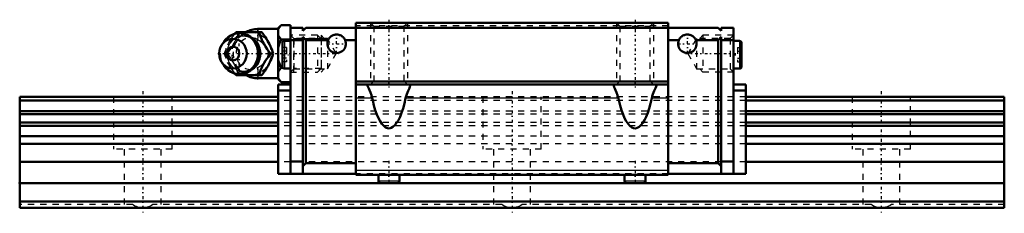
# Model space of a CAD drawing. Header units: millimetres. Extents: x -20 to 140, y -1 to 30.
import ezdxf

# ---------------------------------------------------------------- set-up
doc = ezdxf.new("R2010")
doc.units = ezdxf.units.MM
doc.linetypes.add('Center', pattern=[1.5, 0.45, -0.5, 0.05, -0.5])
doc.linetypes.add('Dashed', pattern=[2, 1, -1])
for name, color, linetype, lineweight in [('2d ConnectionPoints', 7, 'Continuous', 50), ('AM_0', 7, 'Continuous', 50), ('AM_4', 3, 'Continuous', 25), ('AM_5', 3, 'Continuous', 25), ('AM_7', 7, 'Center', 25), ('AM_9', 6, 'Dashed', 25)]:
    doc.layers.add(name, color=color, linetype=linetype, lineweight=lineweight)

# ---------------------------------------------------------------- blocks, each defined once
blk = doc.blocks.new('1_29cpxgw5b8pk0gri8h6k7b8av________0_in_HSR20M1A1SS160LG200BM6F420001_0')
at = {"layer": 'AM_0'}
for p, q in [((22, 29), (18.7, 29)), ((22.5, 29.62), (22, 29.12)), ((22, 29.12), (22, 20.88)), ((22.5, 29.62), (24, 29.62)), ((24, 29.62), (24, 29.2)), ((14.92, 28.19), (15.15, 28.5)), ((15.15, 28.5), (19.33, 28.5)), ((22.5, 27.31), (24, 27.31)), ((13.2, 26.96), (12.84, 26.44)), ((20.77, 25), (21.21, 25)), ((12.84, 23.56), (13.2, 23.04)), ((22.5, 22.69), (22.77, 22.69)), ((15.15, 21.5), (14.92, 21.8)), ((15.15, 21.5), (19.33, 21.5)), ((18.7, 21), (22, 21)), ((22, 20.88), (22.5, 20.38)), ((22.5, 20.38), (24, 20.38))]:
    blk.add_line(p, q, dxfattribs=at)
for points in [[(22.5, 29.62), (22.21, 29.3), (22.1, 29.13), (22, 28.96)], [(18.9, 28.5), (19.08, 27.95), (19.18, 27.67), (19.3, 27.38), (19.48, 26.98), (19.71, 26.55), (19.95, 26.15), (20.22, 25.75), (20.5, 25.37), (20.77, 25)], [(21.21, 25), (21.08, 25.36), (20.95, 25.73), (20.78, 26.13), (20.59, 26.53), (20.44, 26.81), (20.28, 27.09), (20.11, 27.38), (19.93, 27.66), (19.63, 28.09), (19.33, 28.5)], [(22, 27.97), (22.06, 27.86), (22.25, 27.58), (22.5, 27.31)], [(22.5, 27.31), (22.21, 26.67), (22.1, 26.33), (22, 25.99)], [(20.77, 25), (20.37, 24.45), (20.17, 24.17), (19.97, 23.88), (19.72, 23.48), (19.5, 23.05), (19.31, 22.65), (19.15, 22.25), (19.02, 21.87), (18.9, 21.5)], [(19.33, 21.5), (19.6, 21.86), (19.85, 22.23), (20.11, 22.63), (20.35, 23.03), (20.5, 23.31), (20.65, 23.59), (20.78, 23.88), (20.9, 24.16), (21.06, 24.59), (21.21, 25)], [(22, 24.01), (22.06, 23.8), (22.25, 23.24), (22.5, 22.69)], [(22.5, 22.69), (22.21, 22.37), (22.1, 22.2), (22, 22.03)], [(22, 21.04), (22.06, 20.94), (22.25, 20.65), (22.5, 20.38)]]:
    blk.add_lwpolyline(points, dxfattribs=at)
for centre, radius, start, end in [((18.7, 25), 4, 90, 118.6669), ((15.66, 25), 3.3, 270, 90), ((18.7, 25), 4, 241.224, 270)]:
    blk.add_arc(centre, radius, start, end, dxfattribs=at)
for major_axis in [(0, 2.42), (0, -1.12)]:
    blk.add_ellipse((14.65, 25), major_axis=major_axis, ratio=0.927184, dxfattribs=at)
blk.add_ellipse((15.66, 25), major_axis=(0, 3.3), ratio=0.927184, start_param=2.207257, end_param=7.217521, dxfattribs=at)
at = {"layer": 'AM_4'}
for p, q in [((18.7, 29), (18.7, 28.51)), ((18.7, 21.5), (18.7, 21))]:
    blk.add_line(p, q, dxfattribs=at)
blk.add_ellipse((16.47, 25), major_axis=(0, 2.97), ratio=0.927184, start_param=3.499913, end_param=5.924864, dxfattribs=at)
at = {"layer": 'AM_5', "linetype": 'Dashed'}
for p, q in [((24.54, 22), (24.54, 28)), ((29, 27.39), (24.54, 27.39)), ((29, 22.61), (24.54, 22.61))]:
    blk.add_line(p, q, dxfattribs=at)
at = {"layer": 'AM_7'}
for p, q in [((18.7, 20.8), (18.7, 29.2)), ((15.66, 21.54), (15.66, 28.47)), ((12.19, 25), (31.79, 25))]:
    blk.add_line(p, q, dxfattribs=at)
at = {"layer": 'AM_9'}
for p, q in [((18.7, 28.51), (18.7, 21.5)), ((28.39, 28), (24, 28)), ((29, 27.39), (28.39, 28)), ((28.39, 28), (28.39, 22)), ((29, 27.39), (29, 22.61)), ((13.28, 25), (13.71, 25)), ((18.95, 25.03), (18.95, 24.97)), ((22.77, 22.69), (24, 22.69)), ((28.39, 22), (29, 22.61)), ((24, 22), (28.39, 22))]:
    blk.add_line(p, q, dxfattribs=at)
for points in [[(15.58, 28.5), (15.46, 28.14), (15.32, 27.77), (15.16, 27.37), (14.96, 26.97), (14.82, 26.69), (14.66, 26.41), (14.49, 26.12), (14.31, 25.84), (14.01, 25.41), (13.71, 25)], [(17.69, 22.53), (17.59, 22.47), (17.39, 22.36), (17.18, 22.27), (16.96, 22.2), (16.74, 22.15), (16.52, 22.12), (16.29, 22.12), (16.06, 22.13), (15.84, 22.17), (15.62, 22.22), (15.4, 22.3), (15.2, 22.4), (15, 22.52), (14.81, 22.66), (14.63, 22.81), (14.46, 22.98), (14.31, 23.16), (14.18, 23.36), (14.06, 23.57), (13.96, 23.79), (13.87, 24.02), (13.8, 24.26), (13.75, 24.5), (13.73, 24.75), (13.72, 25), (13.72, 25.24), (13.75, 25.49), (13.8, 25.73), (13.87, 25.97), (13.95, 26.2), (14.05, 26.42), (14.17, 26.63), (14.31, 26.82), (14.45, 27.01), (14.62, 27.18), (14.79, 27.33), (14.98, 27.47), (15.18, 27.59), (15.38, 27.69), (15.59, 27.77), (15.81, 27.83), (16.04, 27.87), (16.26, 27.88), (16.49, 27.88), (16.71, 27.85), (16.93, 27.81), (17.15, 27.74), (17.36, 27.65), (17.57, 27.54), (17.7, 27.46)], [(13.98, 26.75), (14.09, 26.95), (14.34, 27.35), (14.6, 27.75), (14.88, 28.13), (14.92, 28.19)], [(17.7, 27.46), (17.76, 27.41), (17.95, 27.27), (18.12, 27.11), (18.28, 26.93), (18.37, 26.8)], [(19.81, 26.38), (19.48, 26.7), (19.08, 27.01), (18.7, 27.25)], [(13.28, 25), (13.4, 25.36), (13.53, 25.74), (13.57, 25.86)], [(20.28, 25.68), (20.09, 26.02), (19.84, 26.35), (19.81, 26.38)], [(19.84, 23.65), (20.1, 23.98), (20.28, 24.32), (20.39, 24.67), (20.42, 25.02), (20.38, 25.37), (20.28, 25.68)], [(13.55, 24.19), (13.53, 24.25), (13.4, 24.63), (13.28, 25)], [(13.71, 25), (13.97, 24.64), (14.23, 24.27), (14.49, 23.87), (14.73, 23.47), (14.88, 23.19), (15.03, 22.91), (15.16, 22.62), (15.28, 22.34), (15.44, 21.91), (15.58, 21.5)], [(14.92, 21.8), (14.88, 21.86), (14.61, 22.24), (14.35, 22.62), (14.1, 23.03), (13.98, 23.25)], [(18.39, 23.22), (18.29, 23.08), (18.13, 22.91), (17.96, 22.74), (17.78, 22.6), (17.69, 22.53)], [(18.7, 22.75), (19.16, 23.04), (19.54, 23.35), (19.84, 23.65)]]:
    blk.add_lwpolyline(points, dxfattribs=at)
blk.add_arc((18.7, 25), 4, 118.6669, 241.224, dxfattribs=at)
for centre, major_axis in [((16.2, 25), (0, -2.97)), ((17.68, 25), (0, -3.44))]:
    blk.add_ellipse(centre, major_axis=major_axis, ratio=0.927184, dxfattribs=at)
for centre, major_axis, start_param, end_param in [((16.47, 25), (0, 2.97), 5.924864, 7.27285), ((17.55, 25), (0, -2.57), 2.639469, 6.785309), ((15.66, 25), (0, 3.3), 0.934336, 2.207257), ((16.47, 25), (0, 2.97), 2.159001, 3.499913)]:
    blk.add_ellipse(centre, major_axis=major_axis, ratio=0.927184, start_param=start_param, end_param=end_param, dxfattribs=at)
blk = doc.blocks.new('2_HSR20M1ASSB_M6F1_Slider_0_in_HSR20M1A1SS160LG200BM6F420001_0')
at = {"layer": 'AM_0'}
for p, q in [((26, 29.2), (24, 29.2)), ((24, 5.52), (24, 29.2)), ((26, 28.7), (26.5, 29.2)), ((26, 29.2), (26, 28.7)), ((26.5, 29.2), (93.5, 29.2)), ((34.6, 30), (34.6, 5.32)), ((85.4, 30), (34.6, 30)), ((85.4, 30), (85.4, 5.32)), ((94, 28.7), (93.5, 29.2)), ((94, 29.2), (96, 29.2)), ((94, 29.2), (94, 28.7)), ((96, 5.52), (96, 29.2)), ((26, 27.2), (24, 27.2)), ((26.5, 27.2), (26, 27.7)), ((26, 27.7), (26, 5.52)), ((30.13, 27.2), (26.5, 27.2)), ((26.5, 27.2), (26.5, 7.22)), ((34.6, 27.2), (32.87, 27.2)), ((85.4, 27.2), (87.13, 27.2)), ((89.87, 27.2), (93.5, 27.2)), ((93.5, 27.2), (94, 27.7)), ((93.5, 27.2), (93.5, 7.22)), ((94, 27.7), (94, 5.52)), ((94, 27.2), (96, 27.2)), ((22.7, 26.74), (22.7, 22.89)), ((24, 27.07), (23.02, 27.07)), ((96.97, 27.07), (96, 27.07)), ((97.3, 26.74), (97.3, 22.89)), ((23.02, 22.57), (24, 22.57)), ((96, 22.57), (96.97, 22.57)), ((22, 20), (22, 5.52)), ((22, 20), (24, 20)), ((85.4, 20.5), (34.6, 20.5)), ((85.4, 20), (34.6, 20)), ((36.5, 20), (36.5, 19.92)), ((43.5, 19.92), (43.5, 20)), ((76.5, 20), (76.5, 19.92)), ((83.5, 19.92), (83.5, 20)), ((98, 20), (96, 20)), ((98, 20), (98, 5.52)), ((22, 19), (24, 19)), ((98, 19), (96, 19)), ((24, 7.52), (26, 7.52)), ((26, 6.72), (26.5, 7.22)), ((34.6, 7.22), (26.5, 7.22)), ((85.4, 7.22), (93.5, 7.22)), ((94, 6.72), (93.5, 7.22)), ((96, 7.52), (94, 7.52)), ((34.6, 5.52), (22, 5.52)), ((85.4, 5.32), (34.6, 5.32)), ((38.28, 5.32), (38.28, 4.34)), ((41.72, 4.34), (41.72, 5.32)), ((78.28, 5.32), (78.28, 4.34)), ((81.72, 4.34), (81.72, 5.32)), ((85.4, 5.52), (98, 5.52)), ((38.63, 4), (41.37, 4)), ((78.63, 4), (81.37, 4))]:
    blk.add_line(p, q, dxfattribs=at)
for points in [[(30.13, 27.2), (30.18, 27.32), (30.25, 27.43), (30.33, 27.54), (30.41, 27.63), (30.51, 27.72), (30.61, 27.81), (30.72, 27.88), (30.83, 27.94), (30.95, 28), (31.08, 28.04), (31.2, 28.07), (31.33, 28.09), (31.46, 28.1), (31.59, 28.1), (31.72, 28.08), (31.85, 28.06), (31.98, 28.02), (32.1, 27.97), (32.22, 27.92), (32.33, 27.85), (32.44, 27.77), (32.53, 27.69), (32.62, 27.59), (32.71, 27.49), (32.78, 27.38), (32.84, 27.27), (32.87, 27.2)], [(89.87, 27.2), (89.82, 27.32), (89.75, 27.43), (89.67, 27.54), (89.59, 27.63), (89.49, 27.72), (89.39, 27.81), (89.28, 27.88), (89.17, 27.94), (89.05, 28), (88.92, 28.04), (88.8, 28.07), (88.67, 28.09), (88.54, 28.1), (88.41, 28.1), (88.28, 28.08), (88.15, 28.06), (88.02, 28.02), (87.9, 27.97), (87.78, 27.92), (87.67, 27.85), (87.56, 27.77), (87.47, 27.69), (87.38, 27.59), (87.29, 27.49), (87.22, 27.38), (87.16, 27.27), (87.13, 27.2)], [(36.5, 19.92), (36.53, 19.78), (36.6, 19.58), (36.71, 19.34), (36.84, 19.05), (37, 18.67), (37.15, 18.25), (37.22, 18.01), (37.28, 17.77)], [(42.72, 17.77), (42.8, 18.09), (42.9, 18.4), (43.01, 18.69), (43.12, 18.96), (43.23, 19.2), (43.33, 19.41), (43.42, 19.64), (43.48, 19.82), (43.5, 19.92)], [(76.5, 19.92), (76.53, 19.78), (76.6, 19.58), (76.71, 19.34), (76.84, 19.05), (77, 18.67), (77.15, 18.25), (77.22, 18.01), (77.28, 17.77)], [(82.72, 17.77), (82.8, 18.09), (82.9, 18.4), (83.01, 18.69), (83.12, 18.96), (83.23, 19.2), (83.33, 19.41), (83.42, 19.64), (83.48, 19.82), (83.5, 19.92)], [(42.72, 17.77), (42.51, 16.9), (42.29, 16.11), (42.05, 15.39), (41.8, 14.76), (41.53, 14.21), (41.25, 13.75), (40.96, 13.38), (40.66, 13.12), (40.36, 12.95), (40.06, 12.88), (39.75, 12.91), (39.45, 13.04), (39.15, 13.27), (38.86, 13.6), (38.57, 14.03), (38.3, 14.54), (38.04, 15.15), (37.79, 15.83), (37.57, 16.6), (37.36, 17.44), (37.28, 17.77)], [(82.72, 17.77), (82.51, 16.9), (82.29, 16.11), (82.05, 15.39), (81.8, 14.76), (81.53, 14.21), (81.25, 13.75), (80.96, 13.38), (80.66, 13.12), (80.36, 12.95), (80.06, 12.88), (79.75, 12.91), (79.45, 13.04), (79.15, 13.27), (78.86, 13.6), (78.57, 14.03), (78.3, 14.54), (78.04, 15.15), (77.79, 15.83), (77.57, 16.6), (77.36, 17.44), (77.28, 17.77)]]:
    blk.add_lwpolyline(points, dxfattribs=at)
for centre, radius, start, end in [((31.5, 26.6), 1.5, 156.4218, 23.5782), ((88.5, 26.6), 1.5, 156.4218, 23.5782), ((23.02, 26.74), 0.325, 90, 180), ((96.97, 26.74), 0.325, 0, 90), ((23.02, 22.89), 0.325, 180, 270), ((96.97, 22.89), 0.325, 270, 360), ((38.63, 4.34), 0.343, 180, 270), ((41.37, 4.34), 0.343, 270, 0), ((78.63, 4.34), 0.343, 180, 270), ((81.37, 4.34), 0.343, 270, 0)]:
    blk.add_arc(centre, radius, start, end, dxfattribs=at)
at = {"layer": 'AM_4'}
for p, q in [((23.02, 27.07), (23.02, 22.57)), ((96.97, 27.07), (96.97, 22.57)), ((37.28, 17.77), (34.6, 17.77)), ((77.28, 17.77), (42.72, 17.77)), ((85.4, 17.77), (82.72, 17.77)), ((85.4, 6.06), (34.6, 6.06)), ((38.28, 4.34), (41.72, 4.34)), ((78.28, 4.34), (81.72, 4.34))]:
    blk.add_line(p, q, dxfattribs=at)
at = {"layer": 'AM_5', "linetype": 'Dashed'}
for p, q in [((37, 30), (37, 20)), ((43, 30), (43, 20)), ((77, 30), (77, 20)), ((83, 30), (83, 20)), ((29.5, 27.46), (29, 28)), ((29, 28), (29, 22)), ((90.5, 27.46), (91, 28)), ((96, 28), (91, 28)), ((91, 28), (91, 22)), ((29.5, 22.54), (29, 22)), ((90.5, 22.54), (91, 22)), ((96, 22), (91, 22))]:
    blk.add_line(p, q, dxfattribs=at)
at = {"layer": 'AM_7'}
for p, q in [((40, 30.5), (40, 19.5)), ((80, 30.5), (80, 19.5)), ((31.5, 25.02), (31.5, 28.18)), ((88.5, 25.02), (88.5, 28.18)), ((29.93, 26.6), (33.08, 26.6)), ((86.92, 26.6), (90.08, 26.6)), ((22.64, 24.82), (24.06, 24.82)), ((88.21, 25), (96.37, 25)), ((95.94, 24.82), (97.36, 24.82)), ((40, 7.6), (40, 3.83)), ((80, 7.6), (80, 3.83))]:
    blk.add_line(p, q, dxfattribs=at)
at = {"layer": 'AM_9'}
for p, q in [((85.4, 29.5), (34.6, 29.5)), ((37, 30), (37.54, 29.46)), ((37.54, 29.46), (37.54, 20.54)), ((37.54, 29.46), (42.46, 29.46)), ((42.46, 29.46), (43, 30)), ((42.46, 20.54), (42.46, 29.46)), ((77, 30), (77.54, 29.46)), ((77.54, 29.46), (77.54, 20.54)), ((77.54, 29.46), (82.46, 29.46)), ((82.46, 29.46), (83, 30)), ((82.46, 20.54), (82.46, 29.46)), ((24.54, 27.46), (24, 28)), ((30, 27.46), (24.54, 27.46)), ((24.54, 27.46), (24.54, 22.54)), ((31.42, 25), (30, 27.46)), ((30, 27.46), (30, 22.54)), ((90, 27.46), (88.58, 25)), ((95.46, 27.46), (90, 27.46)), ((90, 27.46), (90, 22.54)), ((96, 28), (95.46, 27.46)), ((95.46, 27.46), (95.46, 22.54)), ((23.35, 25.97), (22.7, 25.97)), ((23.35, 25.97), (23.35, 23.66)), ((96.65, 25.97), (97.3, 25.97)), ((96.65, 25.97), (96.65, 23.66)), ((23.35, 25.39), (22.7, 25.39)), ((23.35, 24.24), (22.7, 24.24)), ((30, 22.54), (31.42, 25)), ((88.58, 25), (90, 22.54)), ((96.65, 25.39), (97.3, 25.39)), ((96.65, 24.24), (97.3, 24.24)), ((23.35, 23.66), (22.7, 23.66)), ((24, 22), (24.54, 22.54)), ((24.54, 22.54), (30, 22.54)), ((90, 22.54), (95.46, 22.54)), ((95.46, 22.54), (96, 22)), ((96.65, 23.66), (97.3, 23.66)), ((37.54, 20.54), (37, 20)), ((37.54, 20.54), (42.46, 20.54)), ((43, 20), (42.46, 20.54)), ((77.54, 20.54), (77, 20)), ((77.54, 20.54), (82.46, 20.54)), ((83, 20), (82.46, 20.54)), ((98, 18), (22, 18)), ((98, 17.39), (22, 17.39)), ((98, 15.69), (22, 15.69)), ((98, 15.16), (22, 15.16)), ((98, 13.83), (22, 13.83)), ((98, 13.31), (22, 13.31)), ((98, 11.6), (22, 11.6)), ((98, 10.38), (22, 10.38)), ((98, 7.45), (22, 7.45)), ((85.4, 5.52), (34.6, 5.52)), ((38.28, 5.52), (38.28, 5.32)), ((41.72, 5.32), (41.72, 5.52)), ((78.28, 5.52), (78.28, 5.32)), ((81.72, 5.32), (81.72, 5.52))]:
    blk.add_line(p, q, dxfattribs=at)
blk = doc.blocks.new('3_HSR20M1A116020_Rail_0_in_HSR20M1A1SS160LG200BM6F420001_0')
at = {"layer": 'AM_0'}
for p, q in [((22, 18), (-20, 18)), ((-20, 18), (-20, 0)), ((140, 18), (98, 18)), ((140, 18), (140, 0)), ((22, 17.39), (-20, 17.39)), ((140, 17.39), (98, 17.39)), ((22, 15.69), (-20, 15.69)), ((22, 15.16), (-20, 15.16)), ((140, 15.69), (98, 15.69)), ((140, 15.16), (98, 15.16)), ((22, 13.83), (-20, 13.83)), ((22, 13.31), (-20, 13.31)), ((140, 13.83), (98, 13.83)), ((140, 13.31), (98, 13.31)), ((22, 11.6), (-20, 11.6)), ((140, 11.6), (98, 11.6)), ((22, 10.38), (-20, 10.38)), ((140, 10.38), (98, 10.38)), ((22, 7.45), (-20, 7.45)), ((140, 7.45), (98, 7.45)), ((38.62, 4), (-20, 4)), ((78.62, 4), (41.38, 4)), ((140, 4), (81.38, 4)), ((140, 1), (-20, 1)), ((140, 0), (-20, 0))]:
    blk.add_line(p, q, dxfattribs=at)
at = {"layer": 'AM_7'}
for p, q in [((0, 18.9), (0, -0.9)), ((60, 18.9), (60, -0.9)), ((120, 18.9), (120, -0.9))]:
    blk.add_line(p, q, dxfattribs=at)
at = {"layer": 'AM_9'}
for p, q in [((-4.75, 18), (-4.75, 9.5)), ((4.75, 9.5), (4.75, 18)), ((98, 18), (22, 18)), ((55.25, 18), (55.25, 9.5)), ((64.75, 9.5), (64.75, 18)), ((115.25, 18), (115.25, 9.5)), ((124.75, 9.5), (124.75, 18)), ((98, 17.39), (22, 17.39)), ((98, 15.69), (22, 15.69)), ((98, 15.16), (22, 15.16)), ((98, 13.83), (22, 13.83)), ((98, 13.31), (22, 13.31)), ((98, 11.6), (22, 11.6)), ((98, 10.38), (22, 10.38)), ((4.75, 9.5), (-4.75, 9.5)), ((-3, 9.5), (-3, 0.5)), ((3, 0.5), (3, 9.5)), ((64.75, 9.5), (55.25, 9.5)), ((57, 9.5), (57, 0.5)), ((63, 0.5), (63, 9.5)), ((124.75, 9.5), (115.25, 9.5)), ((117, 9.5), (117, 0.5)), ((123, 0.5), (123, 9.5)), ((98, 7.45), (22, 7.45)), ((41.38, 4), (38.62, 4)), ((81.38, 4), (78.62, 4)), ((-1.66, 0.5), (-20, 0.5)), ((58.34, 0.5), (1.66, 0.5)), ((118.34, 0.5), (61.66, 0.5)), ((140, 0.5), (121.66, 0.5))]:
    blk.add_line(p, q, dxfattribs=at)
for points in [[(0, 0), (-0.26, 0.01), (-0.52, 0.05), (-0.78, 0.1), (-1.03, 0.18), (-1.27, 0.28), (-1.5, 0.4), (-1.66, 0.5)], [(1.66, 0.5), (1.43, 0.36), (1.2, 0.25), (0.95, 0.16), (0.7, 0.08), (0.45, 0.03), (0.19, 0.01), (0, 0)], [(60, 0), (59.74, 0.01), (59.48, 0.05), (59.22, 0.1), (58.97, 0.18), (58.73, 0.28), (58.5, 0.4), (58.34, 0.5)], [(61.66, 0.5), (61.43, 0.36), (61.2, 0.25), (60.95, 0.16), (60.7, 0.08), (60.45, 0.03), (60.19, 0.01), (60, 0)], [(120, 0), (119.74, 0.01), (119.48, 0.05), (119.22, 0.1), (118.97, 0.18), (118.73, 0.28), (118.5, 0.4), (118.34, 0.5)], [(121.66, 0.5), (121.43, 0.36), (121.2, 0.25), (120.95, 0.16), (120.7, 0.08), (120.45, 0.03), (120.19, 0.01), (120, 0)]]:
    blk.add_lwpolyline(points, dxfattribs=at)

msp = doc.modelspace()

# ---------------------------------------------------------------- linework, layer by layer
at = {"layer": '2d ConnectionPoints'}
for p in [(24, 25), (96, 25), (-20, 4), (60, 4), (0, 0), (0, 0)]:
    msp.add_point(p, dxfattribs=at)

# ---------------------------------------------------------------- block references
for name in ['2_HSR20M1ASSB_M6F1_Slider_0_in_HSR20M1A1SS160LG200BM6F420001_0', '1_29cpxgw5b8pk0gri8h6k7b8av________0_in_HSR20M1A1SS160LG200BM6F420001_0', '3_HSR20M1A116020_Rail_0_in_HSR20M1A1SS160LG200BM6F420001_0']:
    msp.add_blockref(name, (0, 0))

doc.saveas('drawing.dxf')
